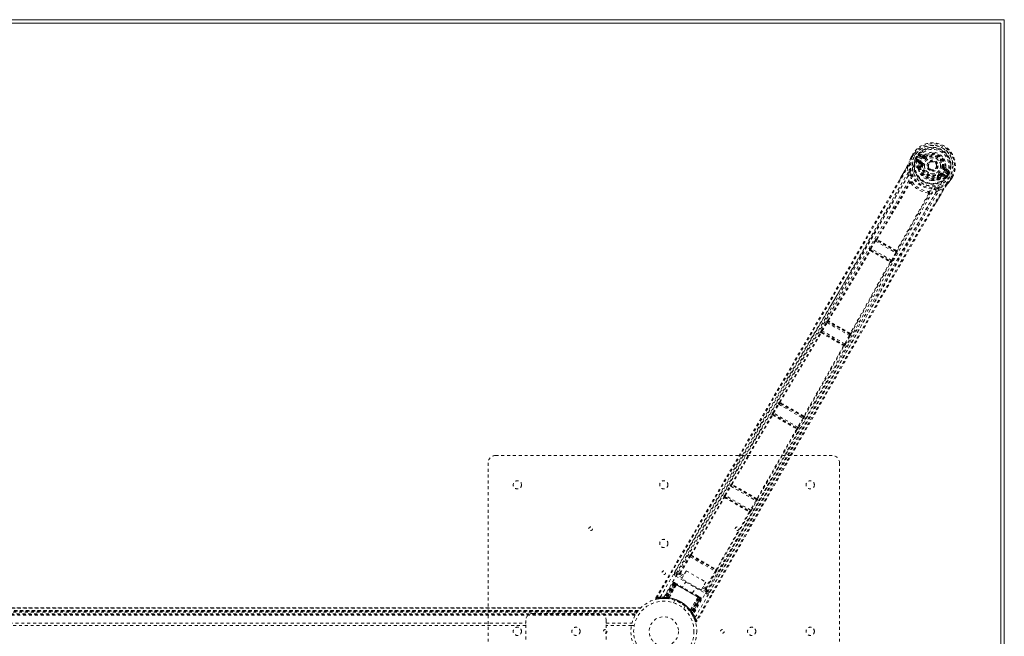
# Model space of a CAD drawing. Header units: inches. Extents: x 13.9 to 73.4, y 17.6 to 59.4.
# Tile 6 of 6: x 39.8 to 73.4, y 38.3 to 59.4. Entities that reach past the tile are written whole.
import ezdxf

# ---------------------------------------------------------------- set-up
doc = ezdxf.new("R2010")
doc.units = ezdxf.units.IN
doc.header["$MEASUREMENT"] = 0
doc.linetypes.add('SLD-Dashed', pattern=[0.075, 0.05, -0.025])
doc.linetypes.add('SLD-Solid', pattern=[0])

msp = doc.modelspace()

# ---------------------------------------------------------------- linework, layer by layer
at = {"color": 7, "linetype": 'SLD-Solid', "lineweight": 15}
for p, q in [((13.886, 59.364), (73.386, 59.364)), ((14.004, 59.246), (73.268, 59.246)), ((73.268, 59.246), (14.004, 59.246)), ((73.268, 59.246), (73.268, 17.732)), ((73.268, 17.732), (73.268, 59.246)), ((73.386, 59.364), (73.386, 17.614))]:
    msp.add_line(p, q, dxfattribs=at)
at = {"color": 7, "linetype": 'SLD-Dashed', "lineweight": 0}
for p, q in [((70.14, 54.496), (70.146, 54.513)), ((70.201, 54.665), (70.199, 54.661)), ((70.262, 54.774), (70.224, 54.706)), ((70.264, 54.773), (70.224, 54.704)), ((70.224, 54.706), (70.224, 54.706)), ((70.288, 54.759), (70.25, 54.692)), ((70.266, 54.772), (70.262, 54.774)), ((70.312, 54.745), (70.266, 54.772)), ((70.332, 54.733), (70.312, 54.745)), ((70.458, 54.661), (70.332, 54.733)), ((70.357, 54.635), (70.393, 54.698)), ((70.357, 54.634), (70.357, 54.635)), ((70.383, 54.621), (70.357, 54.634)), ((70.372, 54.578), (70.373, 54.573)), ((70.373, 54.573), (70.376, 54.56)), ((70.466, 54.483), (70.376, 54.56)), ((70.383, 54.62), (70.378, 54.6)), ((70.378, 54.6), (70.386, 54.614)), ((70.419, 54.683), (70.384, 54.621)), ((70.386, 54.614), (70.423, 54.68)), ((70.506, 54.494), (70.407, 54.58)), ((70.407, 54.58), (70.518, 54.516)), ((70.423, 54.68), (70.419, 54.683)), ((70.422, 54.606), (70.533, 54.542)), ((70.458, 54.661), (70.458, 54.661)), ((70.594, 54.647), (70.494, 54.706)), ((70.615, 54.739), (70.5, 54.778)), ((70.506, 54.494), (70.518, 54.516)), ((70.509, 54.731), (70.62, 54.691)), ((70.609, 54.673), (70.509, 54.731)), ((70.62, 54.691), (70.609, 54.673)), ((70.693, 54.699), (70.708, 54.679)), ((69.747, 53.795), (70.051, 54.321)), ((70.076, 54.305), (70.102, 54.158)), ((70.444, 54.269), (70.443, 54.291)), ((70.451, 54.314), (70.47, 54.348)), ((70.492, 54.339), (70.473, 54.305)), ((70.533, 54.431), (70.525, 54.335)), ((70.533, 54.431), (70.532, 54.453)), ((70.562, 54.427), (70.533, 54.431)), ((71.071, 54.302), (71.063, 54.29)), ((71.075, 54.31), (71.071, 54.302)), ((71.308, 54.333), (71.332, 54.33)), ((71.391, 54.322), (71.332, 54.33)), ((71.332, 54.33), (71.332, 54.322)), ((71.438, 54.16), (71.337, 54.219)), ((71.362, 54.262), (71.352, 54.244)), ((71.453, 54.186), (71.352, 54.244)), ((71.362, 54.262), (71.453, 54.186)), ((71.497, 54.202), (71.406, 54.282)), ((69.02, 51.878), (70.147, 53.79)), ((70.153, 53.807), (70.153, 53.807)), ((71.104, 53.909), (71.084, 53.899)), ((71.102, 54.003), (71.18, 54.057)), ((71.102, 53.942), (71.121, 53.975)), ((71.12, 53.928), (71.14, 53.961)), ((71.14, 53.961), (71.224, 54.019)), ((71.18, 54.057), (71.163, 54.081)), ((71.249, 54.065), (71.261, 54.087)), ((71.373, 54.022), (71.249, 54.065)), ((71.259, 54.025), (71.37, 53.986)), ((71.261, 54.087), (71.373, 54.022)), ((71.276, 54.113), (71.388, 54.048)), ((71.37, 53.986), (71.371, 53.986)), ((71.37, 53.986), (71.37, 53.986)), ((71.384, 53.99), (71.371, 53.986)), ((71.384, 53.99), (71.388, 53.991)), ((71.384, 53.99), (71.384, 53.99)), ((71.419, 54.022), (71.403, 54.001)), ((71.419, 54.022), (71.405, 54.008)), ((71.405, 54.008), (71.413, 54.021)), ((71.413, 54.021), (71.451, 54.087)), ((71.417, 54.107), (71.417, 54.107)), ((71.417, 54.107), (71.563, 54.022)), ((71.42, 54.023), (71.456, 54.084)), ((71.444, 54.006), (71.42, 54.022)), ((71.445, 54.007), (71.444, 54.006)), ((71.482, 54.07), (71.445, 54.007)), ((71.451, 54.087), (71.456, 54.084)), ((71.451, 54.087), (71.451, 54.087)), ((71.549, 53.887), (71.547, 53.883)), ((71.548, 53.942), (71.587, 54.009)), ((71.563, 54.022), (71.609, 53.996)), ((71.571, 53.927), (71.611, 53.995)), ((71.613, 53.994), (71.573, 53.927)), ((71.573, 53.927), (71.573, 53.927)), ((71.613, 53.994), (71.609, 53.996)), ((69.041, 51.868), (70.169, 53.781)), ((70.169, 53.782), (70.169, 53.781)), ((71.326, 53.585), (71.039, 53.088)), ((71.159, 53.547), (71.3, 53.599)), ((70.799, 53.417), (69.707, 51.484)), ((69.726, 51.47), (70.818, 53.403)), ((70.8, 53.417), (70.8, 53.417)), ((70.831, 53.416), (70.831, 53.416)), ((68.813, 51.569), (68.967, 51.82)), ((68.838, 51.554), (68.992, 51.805)), ((68.967, 51.82), (68.982, 51.844)), ((68.992, 51.805), (69.677, 51.41)), ((69.016, 51.879), (69.02, 51.878)), ((69.026, 51.837), (69.03, 51.836)), ((69.688, 51.455), (69.026, 51.837)), ((68.79, 51.491), (68.783, 51.5)), ((68.83, 51.502), (68.823, 51.511)), ((68.823, 51.511), (69.506, 51.116)), ((69.536, 51.151), (68.838, 51.554)), ((69.685, 51.458), (69.688, 51.455)), ((69.699, 51.483), (69.699, 51.483)), ((69.729, 51.467), (69.726, 51.47)), ((69.485, 51.098), (69.485, 51.098)), ((69.506, 51.116), (69.495, 51.118)), ((69.677, 51.41), (69.536, 51.151)), ((69.562, 51.136), (69.703, 51.396)), ((69.703, 51.396), (69.715, 51.421)), ((69.506, 51.078), (69.518, 51.076)), ((67.36, 49.101), (67.362, 49.1)), ((67.144, 48.761), (67.314, 49.041)), ((67.169, 48.745), (67.339, 49.025)), ((67.939, 48.301), (67.169, 48.745)), ((67.339, 49.025), (68.096, 48.588)), ((67.37, 49.059), (67.373, 49.059)), ((68.11, 48.632), (67.37, 49.059)), ((65.71, 46.316), (67.116, 48.687)), ((65.73, 46.306), (67.136, 48.677)), ((67.116, 48.687), (67.112, 48.693)), ((67.156, 48.698), (67.152, 48.703)), ((67.152, 48.703), (67.911, 48.265)), ((68.096, 48.588), (67.939, 48.301)), ((67.965, 48.287), (68.122, 48.574)), ((68.108, 48.634), (68.11, 48.632)), ((68.151, 48.644), (68.15, 48.646)), ((67.896, 48.239), (66.546, 45.835)), ((66.564, 45.822), (67.915, 48.226)), ((67.911, 48.265), (67.904, 48.266)), ((67.915, 48.226), (67.922, 48.225)), ((65.483, 45.952), (65.663, 46.255)), ((65.508, 45.937), (65.689, 46.24)), ((65.689, 46.24), (66.509, 45.767)), ((65.708, 46.316), (65.71, 46.316)), ((65.719, 46.275), (65.72, 46.275)), ((66.524, 45.81), (65.719, 46.275)), ((65.724, 46.273), (65.724, 46.273)), ((64.072, 43.518), (65.453, 45.88)), ((64.092, 43.508), (65.473, 45.87)), ((65.453, 45.88), (65.45, 45.884)), ((65.494, 45.891), (65.491, 45.895)), ((65.491, 45.895), (66.309, 45.423)), ((65.497, 45.889), (65.497, 45.889)), ((66.337, 45.459), (65.508, 45.937)), ((66.509, 45.767), (66.337, 45.459)), ((66.363, 45.444), (66.535, 45.752)), ((66.519, 45.814), (66.52, 45.813)), ((66.523, 45.811), (66.524, 45.81)), ((66.565, 45.821), (66.564, 45.822)), ((66.297, 45.395), (64.942, 43.018)), ((66.301, 45.425), (66.301, 45.425)), ((66.309, 45.423), (66.304, 45.423)), ((64.96, 43.006), (66.315, 45.382)), ((66.315, 45.382), (66.32, 45.382)), ((56.011, 44.489), (67.511, 44.489)), ((55.761, 32.739), (55.761, 44.239)), ((67.761, 44.239), (67.761, 32.739)), ((63.839, 43.138), (64.026, 43.458)), ((63.864, 43.123), (64.052, 43.443)), ((64.052, 43.443), (64.905, 42.95)), ((64.071, 43.519), (64.072, 43.518)), ((64.081, 43.478), (64.083, 43.477)), ((64.92, 42.993), (64.081, 43.478)), ((64.087, 43.476), (64.087, 43.475)), ((62.68, 41.113), (63.81, 43.066)), ((62.699, 41.103), (63.829, 43.056)), ((63.81, 43.066), (63.807, 43.07)), ((63.85, 43.077), (63.848, 43.081)), ((63.848, 43.081), (64.693, 42.592)), ((63.854, 43.075), (63.853, 43.075)), ((64.722, 42.628), (63.864, 43.123)), ((64.905, 42.95), (64.722, 42.628)), ((64.748, 42.613), (64.931, 42.936)), ((64.916, 42.997), (64.916, 42.997)), ((64.919, 42.995), (64.92, 42.993)), ((64.961, 43.004), (64.96, 43.006)), ((64.682, 42.564), (63.555, 40.608)), ((63.573, 40.597), (64.7, 42.552)), ((64.686, 42.594), (64.685, 42.595)), ((64.693, 42.592), (64.689, 42.593)), ((64.7, 42.552), (64.704, 42.552)), ((62.303, 40.482), (62.634, 41.052)), ((62.329, 40.467), (62.66, 41.037)), ((62.66, 41.037), (63.518, 40.542)), ((62.679, 41.113), (62.68, 41.113)), ((62.689, 41.072), (62.69, 41.072)), ((62.689, 41.072), (63.533, 40.585)), ((62.134, 40.496), (62.186, 40.466)), ((62.166, 40.373), (63.189, 39.782)), ((62.186, 40.466), (62.182, 40.456)), ((62.186, 40.465), (62.182, 40.456)), ((62.188, 40.469), (62.187, 40.468)), ((62.389, 40.314), (62.196, 40.425)), ((62.305, 40.429), (62.418, 40.363)), ((62.44, 40.402), (62.329, 40.467)), ((62.371, 40.282), (62.528, 40.554)), ((62.528, 40.554), (63.194, 40.169)), ((63.518, 40.542), (63.189, 39.97)), ((63.215, 39.955), (63.544, 40.527)), ((63.533, 40.586), (63.533, 40.585)), ((63.574, 40.596), (63.573, 40.597)), ((62.085, 40.145), (61.764, 39.631)), ((62.097, 40.138), (61.78, 39.631)), ((62.115, 40.132), (61.8, 39.628)), ((62.113, 40.129), (61.802, 39.631)), ((61.84, 39.643), (62.119, 40.125)), ((62.131, 40.119), (61.855, 39.642)), ((62.147, 40.109), (61.875, 39.64)), ((61.878, 39.627), (62.171, 40.096)), ((62.172, 40.095), (61.88, 39.627)), ((61.929, 39.63), (62.195, 40.081)), ((62.198, 40.08), (61.933, 39.63)), ((62.097, 40.138), (62.085, 40.145)), ((62.085, 40.145), (62.119, 40.125)), ((62.171, 40.096), (62.113, 40.129)), ((62.119, 40.125), (62.998, 39.618)), ((62.987, 39.624), (62.131, 40.119)), ((62.147, 40.109), (62.971, 39.634)), ((62.2, 40.112), (62.153, 40.139)), ((62.171, 40.096), (62.172, 40.095)), ((62.198, 40.08), (62.195, 40.081)), ((63.037, 39.897), (62.371, 40.282)), ((62.521, 40.195), (62.404, 39.994)), ((63.194, 40.169), (63.037, 39.897)), ((63.106, 40.018), (63.189, 39.97)), ((62.742, 39.799), (62.858, 40)), ((62.993, 39.654), (62.946, 39.681)), ((63.219, 39.834), (63.055, 39.929)), ((63.084, 39.979), (63.168, 39.93)), ((63.253, 39.837), (63.26, 39.846)), ((63.253, 39.837), (63.259, 39.845)), ((63.26, 39.846), (63.313, 39.816)), ((63.261, 39.848), (63.262, 39.849)), ((61.491, 39.636), (61.517, 39.621)), ((61.655, 39.611), (61.523, 39.591)), ((61.636, 39.61), (61.66, 39.614)), ((61.783, 39.616), (61.662, 39.612)), ((61.739, 39.617), (61.755, 39.617)), ((61.764, 39.631), (61.78, 39.631)), ((61.776, 39.617), (61.851, 39.613)), ((61.802, 39.631), (61.878, 39.627)), ((61.838, 39.614), (61.84, 39.643)), ((61.851, 39.613), (61.852, 39.613)), ((61.854, 39.613), (61.852, 39.613)), ((61.903, 39.606), (61.869, 39.609)), ((61.872, 39.611), (61.875, 39.64)), ((61.88, 39.627), (61.878, 39.627)), ((61.929, 39.63), (61.933, 39.63)), ((62.141, 39.548), (62.093, 39.464)), ((62.439, 39.264), (62.487, 39.348)), ((62.663, 39.209), (62.92, 39.663)), ((62.922, 39.662), (62.665, 39.205)), ((62.687, 39.161), (62.946, 39.648)), ((62.947, 39.647), (62.688, 39.16)), ((62.7, 39.164), (62.971, 39.634)), ((62.987, 39.624), (62.712, 39.147)), ((62.999, 39.618), (62.72, 39.135)), ((62.727, 39.093), (63.006, 39.617)), ((63.005, 39.614), (62.729, 39.095)), ((63.021, 39.605), (62.74, 39.077)), ((63.032, 39.598), (62.748, 39.063)), ((62.922, 39.662), (62.92, 39.663)), ((62.946, 39.648), (62.947, 39.647)), ((63.005, 39.614), (62.947, 39.647)), ((62.987, 39.624), (63.021, 39.605)), ((63.032, 39.598), (63.021, 39.605)), ((60.976, 39.294), (26.295, 39.294)), ((26.297, 39.294), (60.975, 39.294)), ((60.974, 39.294), (26.297, 39.294)), ((26.309, 39.282), (60.963, 39.282)), ((26.379, 39.204), (60.892, 39.204)), ((60.892, 39.204), (26.379, 39.204)), ((60.888, 39.2), (26.383, 39.2)), ((26.386, 39.196), (60.885, 39.196)), ((60.885, 39.196), (26.386, 39.196)), ((60.881, 39.19), (26.391, 39.19)), ((26.398, 39.181), (60.873, 39.181)), ((26.399, 39.18), (60.872, 39.18)), ((60.871, 39.178), (26.4, 39.178)), ((60.869, 39.176), (26.402, 39.176)), ((60.847, 39.145), (26.425, 39.145)), ((26.463, 39.088), (60.808, 39.088)), ((26.479, 39.062), (60.793, 39.062)), ((26.489, 39.045), (60.782, 39.045)), ((57.296, 39.104), (59.546, 39.104)), ((60.888, 39.2), (60.892, 39.204)), ((62.646, 39.188), (62.65, 39.183)), ((62.663, 39.209), (62.665, 39.205)), ((62.7, 39.164), (62.677, 39.147)), ((62.688, 39.16), (62.687, 39.161)), ((62.687, 39.132), (62.688, 39.131)), ((62.688, 39.16), (62.729, 39.095)), ((62.688, 39.13), (62.689, 39.129)), ((62.689, 39.129), (62.73, 39.066)), ((62.695, 39.121), (62.696, 39.118)), ((62.737, 39.055), (62.745, 39.041)), ((62.74, 39.077), (62.748, 39.063)), ((62.74, 39.048), (62.748, 39.034)), ((30.226, 38.771), (57.046, 38.771)), ((57.046, 38.687), (30.226, 38.687)), ((57.046, 38.771), (57.046, 38.854)), ((57.046, 38.208), (57.046, 38.771)), ((59.796, 38.854), (59.796, 38.771)), ((59.796, 38.208), (59.796, 38.771)), ((59.796, 38.771), (60.672, 38.771)), ((60.653, 38.687), (59.796, 38.687)), ((60.75, 38.689), (60.654, 38.689))]:
    msp.add_line(p, q, dxfattribs=at)
at = {"color": 7, "linetype": 'SLD-Dashed', "lineweight": 0, "flags": 128}
for points in [[(71.325, 54.181), (71.359, 54.253), (71.376, 54.332), (71.376, 54.413), (71.358, 54.494), (71.325, 54.57), (71.278, 54.64), (71.218, 54.7), (71.148, 54.749), (71.071, 54.785), (70.989, 54.806), (70.905, 54.813), (70.822, 54.803), (70.744, 54.778), (70.673, 54.738), (70.613, 54.683), (70.568, 54.618)], [(61.641, 39.658), (62.86, 41.775), (64.085, 43.887), (65.317, 45.994), (66.558, 48.092), (67.539, 49.736), (68.521, 51.376), (69.497, 53.016), (70.458, 54.661)], [(61.763, 39.652), (62.98, 41.764), (64.202, 43.871), (65.432, 45.972), (66.673, 48.065), (67.653, 49.704), (68.634, 51.339), (69.609, 52.976), (70.568, 54.618)], [(70.159, 54.172), (70.134, 54.328), (70.142, 54.503)], [(70.199, 54.661), (70.165, 54.575), (70.142, 54.503)], [(70.146, 54.513), (70.143, 54.508), (70.142, 54.503)], [(70.201, 54.665), (70.168, 54.582), (70.146, 54.513)], [(70.25, 54.691), (70.246, 54.688), (70.233, 54.682), (70.23, 54.68), (70.226, 54.676), (70.223, 54.672), (70.222, 54.671), (70.22, 54.67), (70.216, 54.671), (70.213, 54.672), (70.211, 54.672), (70.21, 54.671), (70.207, 54.668), (70.202, 54.661), (70.201, 54.66), (70.2, 54.659), (70.199, 54.66), (70.199, 54.661)], [(70.25, 54.692), (70.244, 54.694), (70.239, 54.697), (70.234, 54.7), (70.23, 54.702), (70.227, 54.704), (70.225, 54.706), (70.224, 54.706), (70.224, 54.706)], [(70.262, 54.774), (70.262, 54.774), (70.263, 54.773), (70.265, 54.772), (70.268, 54.77), (70.272, 54.768), (70.277, 54.765), (70.282, 54.762), (70.288, 54.759)], [(70.383, 54.62), (70.383, 54.621), (70.383, 54.621)], [(70.386, 54.614), (70.404, 54.613), (70.422, 54.606)], [(70.422, 54.606), (70.419, 54.601), (70.416, 54.596), (70.413, 54.592), (70.411, 54.588), (70.409, 54.585), (70.408, 54.582), (70.407, 54.581), (70.407, 54.58)], [(70.494, 54.706), (70.476, 54.721), (70.465, 54.742)], [(70.478, 54.45), (70.475, 54.472), (70.466, 54.483)], [(70.509, 54.731), (70.508, 54.731), (70.507, 54.729), (70.506, 54.727), (70.504, 54.724), (70.502, 54.72), (70.499, 54.715), (70.496, 54.71), (70.494, 54.706)], [(70.533, 54.542), (70.531, 54.537), (70.528, 54.532), (70.525, 54.527), (70.523, 54.523), (70.521, 54.52), (70.52, 54.518), (70.519, 54.516), (70.518, 54.516)], [(70.594, 54.647), (70.597, 54.652), (70.6, 54.657), (70.603, 54.661), (70.605, 54.665), (70.607, 54.669), (70.608, 54.671), (70.609, 54.673), (70.609, 54.673)], [(70.726, 54.656), (70.722, 54.66), (70.719, 54.664), (70.716, 54.669), (70.713, 54.672), (70.711, 54.675), (70.709, 54.677), (70.708, 54.679), (70.708, 54.679)], [(61.517, 39.621), (61.989, 40.428), (62.48, 41.267), (62.99, 42.137), (63.379, 42.8), (63.43, 42.889), (63.482, 42.977), (63.534, 43.066), (63.586, 43.155), (63.638, 43.244), (63.701, 43.351), (63.887, 43.668), (64.056, 43.957), (64.209, 44.219), (64.346, 44.453), (64.603, 44.891), (64.828, 45.275), (65.16, 45.842), (65.463, 46.36), (65.736, 46.827), (66.043, 47.352), (66.356, 47.887), (66.96, 48.922), (67.603, 50.024), (68.222, 51.089), (68.844, 52.163), (69.469, 53.246), (70.076, 54.305)], [(70.102, 54.158), (69.724, 53.5), (69.328, 52.812), (68.912, 52.094), (68.477, 51.344), (68.049, 50.608), (67.688, 49.988), (67.343, 49.396), (66.972, 48.761), (66.575, 48.082), (66.453, 47.874), (66.329, 47.662), (66.203, 47.446), (66.093, 47.258), (66.004, 47.106), (65.91, 46.946), (65.812, 46.778), (65.71, 46.603), (65.503, 46.25), (65.281, 45.87), (65.042, 45.463), (64.995, 45.383), (64.984, 45.363), (64.975, 45.348), (64.963, 45.328), (64.949, 45.303), (64.931, 45.273), (64.91, 45.237), (64.836, 45.11), (64.738, 44.943), (64.636, 44.77), (64.518, 44.568), (64.382, 44.337), (64.324, 44.238), (64.264, 44.134), (64.201, 44.026), (64.135, 43.914), (64.093, 43.843), (64.053, 43.774), (63.631, 43.053), (63.224, 42.359), (62.839, 41.701), (62.476, 41.081), (62.134, 40.496)], [(71.325, 54.181), (70.365, 52.499), (69.419, 50.806), (68.476, 49.109), (67.53, 47.41), (66.576, 45.713), (65.316, 43.496), (64.045, 41.283), (62.766, 39.072)], [(70.052, 54.32), (69.914, 54.079), (69.795, 53.871), (69.75, 53.792)], [(70.051, 54.321), (70.051, 54.321), (70.052, 54.32), (70.054, 54.319), (70.057, 54.317), (70.06, 54.315), (70.065, 54.312), (70.07, 54.309), (70.076, 54.305)], [(70.443, 54.291), (70.443, 54.292), (70.451, 54.314)], [(70.444, 54.269), (70.478, 54.173), (70.51, 54.12)], [(70.47, 54.348), (70.471, 54.395), (70.478, 54.45)], [(70.592, 54.424), (70.586, 54.424), (70.581, 54.425), (70.576, 54.426), (70.571, 54.426), (70.568, 54.427), (70.565, 54.427), (70.563, 54.427), (70.562, 54.427)], [(71.279, 54.336), (71.284, 54.336), (71.29, 54.335), (71.295, 54.334), (71.299, 54.334), (71.303, 54.333), (71.306, 54.333), (71.308, 54.333), (71.308, 54.333)], [(71.337, 54.219), (71.34, 54.223), (71.343, 54.228), (71.345, 54.233), (71.347, 54.237), (71.349, 54.24), (71.351, 54.242), (71.352, 54.244), (71.352, 54.244)], [(71.438, 54.16), (71.441, 54.165), (71.444, 54.17), (71.446, 54.174), (71.448, 54.178), (71.45, 54.182), (71.452, 54.184), (71.453, 54.186), (71.453, 54.186)], [(71.484, 54.154), (71.46, 54.153), (71.438, 54.16)], [(61.491, 39.636), (63.638, 43.303), (65.785, 46.971), (67.927, 50.641), (69.747, 53.795)], [(70.098, 54.031), (68.133, 50.633), (66.154, 47.243), (64.17, 43.855), (62.186, 40.466)], [(62.833, 38.97), (64.056, 41.084), (65.274, 43.201), (66.482, 45.321), (67.678, 47.446), (68.611, 49.117), (69.541, 50.787), (70.473, 52.452), (71.417, 54.107)], [(70.153, 53.807), (70.118, 53.918), (70.098, 54.031)], [(70.196, 53.788), (70.197, 53.799), (70.196, 53.809), (70.191, 53.817), (70.185, 53.821), (70.177, 53.823), (70.168, 53.821), (70.16, 53.815), (70.153, 53.807)], [(70.198, 54.048), (70.201, 54.035), (70.203, 54.027)], [(70.924, 53.882), (70.984, 53.88), (71.084, 53.899)], [(71.12, 53.928), (71.105, 53.91), (71.104, 53.909)], [(71.145, 54.104), (71.148, 54.1), (71.151, 54.096), (71.154, 54.091), (71.157, 54.088), (71.159, 54.085), (71.161, 54.083), (71.162, 54.081), (71.163, 54.081)], [(71.224, 54.019), (71.245, 54.027), (71.259, 54.025)], [(71.276, 54.113), (71.273, 54.108), (71.27, 54.103), (71.268, 54.099), (71.266, 54.095), (71.264, 54.092), (71.262, 54.089), (71.261, 54.087), (71.261, 54.087)], [(71.373, 54.022), (71.373, 54.023), (71.374, 54.025), (71.376, 54.027), (71.377, 54.03), (71.38, 54.034), (71.382, 54.039), (71.385, 54.043), (71.388, 54.048)], [(71.388, 54.048), (71.402, 54.037), (71.413, 54.021)], [(71.42, 54.022), (71.419, 54.022), (71.419, 54.022)], [(71.438, 53.754), (71.489, 53.81), (71.546, 53.883)], [(71.549, 53.887), (71.494, 53.817), (71.445, 53.763)], [(71.546, 53.883), (71.545, 53.882), (71.545, 53.883), (71.544, 53.884), (71.545, 53.885), (71.548, 53.893), (71.55, 53.897), (71.549, 53.898), (71.549, 53.9), (71.546, 53.902), (71.545, 53.904), (71.544, 53.905), (71.544, 53.907), (71.546, 53.914), (71.548, 53.919), (71.548, 53.923), (71.547, 53.933), (71.547, 53.937), (71.548, 53.942)], [(71.548, 53.942), (71.553, 53.939), (71.558, 53.935), (71.563, 53.933), (71.567, 53.93), (71.57, 53.929), (71.573, 53.927), (71.574, 53.927), (71.573, 53.927)], [(71.587, 54.009), (71.592, 54.005), (71.598, 54.002), (71.603, 54), (71.607, 53.997), (71.61, 53.995), (71.612, 53.994), (71.613, 53.994), (71.613, 53.994)], [(71.3, 53.599), (70.629, 52.444), (69.952, 51.272), (69.265, 50.077), (68.606, 48.926), (67.928, 47.74), (67.252, 46.553), (66.608, 45.423), (66.037, 44.421), (65.638, 43.721), (64.983, 42.569), (64.418, 41.576), (63.879, 40.629), (63.36, 39.718), (62.863, 38.844)], [(63.26, 39.846), (65.203, 43.258), (67.145, 46.67), (69.091, 50.08), (71.052, 53.48)], [(63.313, 39.816), (63.615, 40.347), (63.935, 40.909), (64.272, 41.502), (64.627, 42.126), (64.994, 42.77), (65.044, 42.857), (65.093, 42.944), (65.143, 43.032), (65.193, 43.12), (65.244, 43.209), (65.307, 43.32), (65.498, 43.655), (65.667, 43.953), (65.816, 44.214), (65.944, 44.439), (66.014, 44.562), (66.076, 44.671), (66.129, 44.765), (66.174, 44.844), (66.211, 44.908), (66.238, 44.957), (66.303, 45.07), (66.389, 45.222), (66.648, 45.676), (66.886, 46.094), (67, 46.294), (67.108, 46.485), (67.212, 46.667), (67.341, 46.893), (67.47, 47.12), (67.597, 47.343), (67.72, 47.559), (68.275, 48.531), (68.865, 49.564), (69.432, 50.553), (70.007, 51.555), (70.589, 52.563), (71.159, 53.547)], [(70.831, 53.416), (70.834, 53.426), (70.835, 53.436), (70.832, 53.444), (70.827, 53.451), (70.819, 53.454), (70.81, 53.454), (70.801, 53.451), (70.792, 53.444)], [(70.831, 53.416), (70.943, 53.441), (71.052, 53.48)], [(71.016, 53.575), (71.004, 53.572), (70.996, 53.57)], [(71.036, 53.089), (71.158, 53.299), (71.325, 53.585)], [(71.438, 53.754), (71.291, 53.66), (71.143, 53.604)], [(71.326, 53.585), (71.326, 53.584), (71.325, 53.585), (71.323, 53.586), (71.32, 53.588), (71.316, 53.59), (71.311, 53.592), (71.306, 53.595), (71.3, 53.599)], [(71.418, 53.727), (71.387, 53.683), (71.326, 53.585)], [(71.445, 53.763), (71.432, 53.747), (71.418, 53.727)], [(71.438, 53.754), (71.442, 53.758), (71.445, 53.763)], [(71.039, 53.088), (69.201, 49.905), (67.094, 46.216), (64.991, 42.522), (62.889, 38.829)], [(68.967, 51.82), (68.97, 51.819), (68.975, 51.815), (68.984, 51.81), (68.992, 51.805)], [(69.041, 51.868), (69.034, 51.868), (69.028, 51.866), (69.023, 51.862), (69.02, 51.857), (69.019, 51.852), (69.021, 51.846), (69.025, 51.841), (69.03, 51.836)], [(69.041, 51.868), (69.042, 51.864), (69.043, 51.862), (69.043, 51.861), (69.044, 51.861)], [(67.362, 49.1), (68.077, 50.296), (68.79, 51.491)], [(67.383, 49.091), (68.098, 50.287), (68.811, 51.482)], [(68.83, 51.502), (68.825, 51.504), (68.819, 51.505), (68.814, 51.504), (68.81, 51.501), (68.808, 51.497), (68.807, 51.492), (68.808, 51.487), (68.811, 51.482)], [(68.818, 51.483), (68.817, 51.483), (68.816, 51.483), (68.815, 51.483), (68.811, 51.482)], [(68.813, 51.569), (68.814, 51.569), (68.816, 51.567), (68.818, 51.566), (68.821, 51.564), (68.825, 51.562), (68.829, 51.559), (68.833, 51.557), (68.838, 51.554)], [(69.685, 51.458), (69.691, 51.456), (69.698, 51.455), (69.704, 51.457), (69.708, 51.46), (69.711, 51.465), (69.712, 51.471), (69.71, 51.478), (69.707, 51.484)], [(69.699, 51.483), (69.7, 51.482), (69.701, 51.482), (69.703, 51.482), (69.707, 51.484)], [(69.487, 51.092), (69.493, 51.092), (69.499, 51.093), (69.503, 51.096), (69.505, 51.1), (69.505, 51.105), (69.504, 51.11), (69.5, 51.114), (69.495, 51.118)], [(69.536, 51.151), (69.541, 51.148), (69.545, 51.146), (69.55, 51.143), (69.553, 51.141), (69.557, 51.139), (69.559, 51.138), (69.561, 51.137), (69.562, 51.136)], [(69.677, 51.41), (69.686, 51.405), (69.694, 51.4), (69.7, 51.397), (69.703, 51.396)], [(69.487, 51.092), (68.809, 49.876), (68.131, 48.659)], [(68.15, 48.646), (68.828, 49.863), (69.506, 51.078)], [(67.383, 49.091), (67.376, 49.091), (67.37, 49.089), (67.365, 49.085), (67.362, 49.08), (67.361, 49.075), (67.363, 49.069), (67.367, 49.063), (67.373, 49.059)], [(67.144, 48.761), (67.145, 48.76), (67.146, 48.759), (67.149, 48.758), (67.152, 48.756), (67.156, 48.754), (67.16, 48.751), (67.165, 48.748), (67.169, 48.745)], [(67.314, 49.041), (67.316, 49.039), (67.322, 49.036), (67.33, 49.031), (67.339, 49.025)], [(67.324, 49.057), (67.322, 49.053), (67.316, 49.04)], [(67.156, 48.698), (67.15, 48.7), (67.144, 48.701), (67.139, 48.7), (67.135, 48.697), (67.132, 48.693), (67.132, 48.688), (67.133, 48.683), (67.136, 48.677)], [(67.143, 48.679), (67.142, 48.679), (67.141, 48.679), (67.139, 48.679), (67.136, 48.677)], [(68.096, 48.588), (68.105, 48.583), (68.113, 48.579), (68.119, 48.576), (68.122, 48.574)], [(68.108, 48.634), (68.115, 48.632), (68.122, 48.631), (68.128, 48.632), (68.132, 48.636), (68.135, 48.641), (68.136, 48.646), (68.134, 48.653), (68.131, 48.659)], [(68.12, 48.575), (68.128, 48.587), (68.131, 48.591)], [(68.123, 48.657), (68.124, 48.657), (68.125, 48.657), (68.127, 48.657), (68.131, 48.659)], [(67.896, 48.239), (67.902, 48.239), (67.908, 48.24), (67.912, 48.243), (67.914, 48.247), (67.914, 48.252), (67.912, 48.257), (67.909, 48.262), (67.904, 48.266)], [(67.939, 48.301), (67.943, 48.299), (67.948, 48.296), (67.952, 48.294), (67.956, 48.292), (67.959, 48.29), (67.962, 48.288), (67.964, 48.288), (67.965, 48.287)], [(65.663, 46.255), (65.666, 46.254), (65.672, 46.25), (65.68, 46.245), (65.689, 46.24)], [(65.674, 46.271), (65.671, 46.267), (65.665, 46.254)], [(65.73, 46.306), (65.723, 46.306), (65.717, 46.304), (65.712, 46.3), (65.709, 46.295), (65.709, 46.29), (65.711, 46.284), (65.715, 46.279), (65.72, 46.275)], [(65.73, 46.306), (65.73, 46.302), (65.731, 46.3), (65.731, 46.299), (65.732, 46.299)], [(65.494, 45.891), (65.488, 45.893), (65.482, 45.894), (65.476, 45.893), (65.472, 45.89), (65.47, 45.886), (65.469, 45.881), (65.47, 45.876), (65.473, 45.87)], [(65.48, 45.871), (65.479, 45.872), (65.478, 45.872), (65.476, 45.872), (65.473, 45.87)], [(65.483, 45.952), (65.484, 45.952), (65.485, 45.951), (65.488, 45.949), (65.491, 45.947), (65.495, 45.945), (65.499, 45.943), (65.504, 45.94), (65.508, 45.937)], [(66.509, 45.767), (66.518, 45.762), (66.526, 45.757), (66.532, 45.753), (66.535, 45.752)], [(66.523, 45.811), (66.53, 45.808), (66.536, 45.808), (66.542, 45.809), (66.547, 45.812), (66.55, 45.817), (66.55, 45.823), (66.549, 45.829), (66.546, 45.835)], [(66.533, 45.753), (66.541, 45.764), (66.544, 45.769)], [(66.538, 45.833), (66.539, 45.833), (66.54, 45.833), (66.542, 45.833), (66.546, 45.835)], [(66.297, 45.395), (66.297, 45.398), (66.296, 45.4), (66.295, 45.401), (66.294, 45.401)], [(66.297, 45.395), (66.303, 45.395), (66.308, 45.397), (66.312, 45.4), (66.315, 45.404), (66.315, 45.409), (66.313, 45.414), (66.309, 45.419), (66.304, 45.423)], [(66.337, 45.459), (66.342, 45.456), (66.346, 45.453), (66.351, 45.451), (66.354, 45.449), (66.358, 45.447), (66.36, 45.446), (66.362, 45.445), (66.363, 45.444)], [(63.543, 40.341), (63.762, 40.726), (64.044, 41.222), (64.307, 41.684), (64.551, 42.112), (64.771, 42.5), (64.973, 42.854), (65.156, 43.176), (65.32, 43.465), (65.545, 43.86), (65.692, 44.118)], [(64.026, 43.458), (64.029, 43.456), (64.035, 43.453), (64.043, 43.448), (64.052, 43.443)], [(64.035, 43.471), (64.033, 43.467), (64.028, 43.457)], [(64.092, 43.509), (64.085, 43.508), (64.079, 43.506), (64.075, 43.503), (64.072, 43.498), (64.072, 43.492), (64.074, 43.487), (64.078, 43.482), (64.083, 43.477)], [(64.092, 43.509), (64.092, 43.504), (64.093, 43.503), (64.094, 43.502), (64.094, 43.501)], [(63.85, 43.077), (63.844, 43.08), (63.838, 43.08), (63.833, 43.079), (63.828, 43.077), (63.826, 43.072), (63.825, 43.067), (63.826, 43.062), (63.829, 43.056)], [(63.836, 43.057), (63.835, 43.058), (63.834, 43.058), (63.832, 43.058), (63.829, 43.056)], [(63.839, 43.138), (63.84, 43.138), (63.841, 43.137), (63.844, 43.135), (63.847, 43.133), (63.851, 43.131), (63.855, 43.128), (63.86, 43.126), (63.864, 43.123)], [(64.905, 42.95), (64.914, 42.945), (64.922, 42.94), (64.928, 42.937), (64.931, 42.936)], [(64.919, 42.995), (64.926, 42.992), (64.932, 42.991), (64.938, 42.992), (64.943, 42.996), (64.945, 43), (64.946, 43.006), (64.945, 43.012), (64.942, 43.018)], [(64.929, 42.937), (64.936, 42.946), (64.938, 42.949)], [(64.934, 43.016), (64.935, 43.016), (64.936, 43.016), (64.938, 43.016), (64.942, 43.018)], [(64.682, 42.564), (64.681, 42.568), (64.681, 42.569), (64.68, 42.57), (64.679, 42.57)], [(64.682, 42.564), (64.688, 42.564), (64.693, 42.566), (64.697, 42.569), (64.7, 42.574), (64.7, 42.579), (64.698, 42.584), (64.694, 42.589), (64.689, 42.593)], [(64.722, 42.628), (64.727, 42.625), (64.731, 42.623), (64.735, 42.62), (64.739, 42.618), (64.743, 42.616), (64.745, 42.615), (64.747, 42.614), (64.748, 42.613)], [(62.634, 41.052), (62.635, 41.052), (62.637, 41.051), (62.64, 41.049), (62.643, 41.047), (62.647, 41.045), (62.651, 41.043), (62.655, 41.04), (62.66, 41.037)], [(62.699, 41.103), (62.692, 41.102), (62.687, 41.1), (62.682, 41.097), (62.68, 41.092), (62.679, 41.087), (62.681, 41.081), (62.685, 41.076), (62.69, 41.072)], [(62.694, 41.07), (62.796, 41.011), (62.899, 40.952), (63.002, 40.892), (63.106, 40.832), (63.201, 40.777), (63.296, 40.722), (63.388, 40.67), (63.459, 40.629), (63.529, 40.588)], [(62.699, 41.103), (62.699, 41.099), (62.7, 41.097), (62.701, 41.096), (62.701, 41.095)], [(62.701, 41.095), (62.911, 40.975), (63.124, 40.851), (63.338, 40.728), (63.547, 40.607)], [(62.196, 40.425), (62.196, 40.424), (62.194, 40.421), (62.191, 40.416), (62.187, 40.409), (62.183, 40.401), (62.178, 40.393), (62.172, 40.383), (62.166, 40.373)], [(62.186, 40.466), (62.22, 40.479), (62.294, 40.469)], [(62.196, 40.425), (62.231, 40.438), (62.305, 40.429)], [(62.303, 40.482), (62.306, 40.48), (62.312, 40.477), (62.319, 40.472), (62.329, 40.467)], [(63.518, 40.542), (63.527, 40.537), (63.535, 40.532), (63.541, 40.529), (63.544, 40.527)], [(63.533, 40.586), (63.539, 40.583), (63.545, 40.582), (63.551, 40.584), (63.556, 40.587), (63.558, 40.591), (63.559, 40.597), (63.558, 40.603), (63.555, 40.608)], [(62.131, 40.119), (62.118, 40.126), (62.107, 40.132), (62.1, 40.136), (62.097, 40.138)], [(62.113, 40.129), (62.113, 40.129), (62.115, 40.128), (62.118, 40.126), (62.122, 40.124), (62.127, 40.121), (62.133, 40.117), (62.14, 40.113), (62.147, 40.109)], [(62.146, 40.144), (62.142, 40.145), (62.14, 40.147), (62.138, 40.148), (62.137, 40.148)], [(62.195, 40.081), (62.187, 40.086), (62.179, 40.091), (62.174, 40.093), (62.172, 40.095)], [(62.195, 40.081), (62.199, 40.086), (62.202, 40.091), (62.205, 40.094), (62.208, 40.098), (62.211, 40.1), (62.214, 40.101), (62.216, 40.102), (62.218, 40.102)], [(62.92, 39.663), (62.741, 39.767), (62.559, 39.872), (62.377, 39.976), (62.198, 40.08)], [(62.218, 40.102), (62.216, 40.103), (62.214, 40.104), (62.213, 40.105), (62.212, 40.105)], [(62.928, 39.692), (62.752, 39.794), (62.573, 39.897), (62.395, 40), (62.219, 40.101)], [(62.928, 39.692), (62.93, 39.688), (62.93, 39.681), (62.927, 39.671), (62.922, 39.662)], [(62.934, 39.688), (62.934, 39.688), (62.932, 39.689), (62.931, 39.69), (62.928, 39.692)], [(63.168, 39.93), (63.214, 39.871), (63.219, 39.834)], [(63.215, 39.955), (63.212, 39.957), (63.206, 39.96), (63.198, 39.965), (63.189, 39.97)], [(63.189, 39.782), (63.201, 39.802), (63.21, 39.819), (63.217, 39.83), (63.219, 39.834)], [(63.26, 39.846), (63.255, 39.882), (63.209, 39.941)], [(61.82, 39.615), (61.829, 39.615), (61.838, 39.617)], [(61.917, 39.606), (61.919, 39.606), (61.92, 39.607), (61.922, 39.609), (61.923, 39.612), (61.925, 39.616), (61.926, 39.62), (61.928, 39.625), (61.929, 39.63)], [(62.946, 39.648), (62.943, 39.65), (62.938, 39.653), (62.931, 39.657), (62.922, 39.662)], [(62.971, 39.634), (62.978, 39.63), (62.984, 39.626), (62.991, 39.622), (62.996, 39.619), (63, 39.617), (63.003, 39.615), (63.005, 39.614), (63.005, 39.614)], [(62.999, 39.618), (63.012, 39.61), (63.023, 39.604), (63.027, 39.601), (63.03, 39.6), (63.032, 39.598)], [(63.009, 39.645), (63.009, 39.645), (63.007, 39.646), (63.004, 39.648), (63.001, 39.65)], [(60.87, 39.177), (60.878, 39.187), (60.881, 39.19)], [(60.888, 39.199), (60.891, 39.203), (60.892, 39.204), (60.892, 39.204)], [(62.65, 39.183), (62.649, 39.184), (62.649, 39.186), (62.65, 39.189), (62.652, 39.192), (62.654, 39.195), (62.657, 39.198), (62.661, 39.202), (62.665, 39.205)], [(62.748, 39.034), (62.747, 39.036), (62.747, 39.036)], [(62.837, 38.836), (62.841, 38.829), (62.847, 38.823), (62.854, 38.818), (62.861, 38.816), (62.869, 38.815), (62.876, 38.817), (62.882, 38.821), (62.887, 38.827)], [(62.889, 38.829), (62.888, 38.83), (62.887, 38.83), (62.881, 38.833), (62.873, 38.838), (62.868, 38.841), (62.863, 38.844)]]:
    msp.add_lwpolyline(points, dxfattribs=at)
at = {"color": 7, "linetype": 'SLD-Dashed', "lineweight": 0}
for centre, radius in [((70.935, 54.38), 0.7), ((70.935, 54.38), 0.69), ((70.935, 54.38), 0.623), ((70.935, 54.38), 0.32), ((70.935, 54.38), 0.275), ((70.935, 54.38), 0.188), ((70.935, 54.38), 0.157), ((70.935, 54.38), 0.142), ((70.935, 54.38), 0.14), ((70.935, 54.38), 0.138), ((56.761, 43.489), 0.141), ((61.761, 43.489), 0.141), ((66.761, 43.489), 0.141), ((59.261, 41.989), 0.0625), ((64.261, 41.989), 0.0625), ((61.761, 41.489), 0.141), ((61.761, 40.489), 0.0625), ((61.761, 38.489), 1.125), ((61.761, 38.489), 1.03), ((61.761, 38.489), 0.5), ((56.761, 38.489), 0.141), ((58.761, 38.489), 0.141), ((59.761, 38.489), 0.0625), ((63.761, 38.489), 0.0625), ((64.761, 38.489), 0.141), ((66.761, 38.489), 0.141)]:
    msp.add_circle(centre, radius, dxfattribs=at)
for centre, radius, start, end in [((70.935, 54.38), 0.78, 330.3208, 149.6784), ((70.935, 54.38), 0.78, 330, 149.6863), ((70.935, 54.38), 0.75, 330.3209, 149.6791), ((70.935, 54.38), 0.629, 330.4094, 149.5862), ((70.935, 54.38), 0.599, 330.4095, 149.5861), ((70.937, 54.384), 0.554, 330.0502, 149.957), ((70.935, 54.38), 0.459, 352.774, 127.226), ((68.914, 55.004), 1.326, 329.0083, 337.5013), ((67.538, 55.672), 2.854, 331.7277, 335.6811), ((66.511, 55.597), 3.793, 340.0828, 343.2261), ((70.935, 54.38), 0.788, 159.1184, 320.8816), ((70.935, 54.38), 0.753, 155.5814, 324.4205), ((70.594, 54.478), 0.435, 148.3325, 155.6161), ((70.935, 54.29), 0.824, 149.6525, 152.9142), ((70.935, 54.38), 0.632, 156.2981, 323.7019), ((70.935, 54.38), 0.602, 156.4998, 319.3934), ((70.862, 54.527), 0.491, 174.6708, 211.7226), ((70.446, 54.569), 0.0747, 155.4439, 173.3671), ((70.391, 54.554), 0.0305, 59.0082, 127.7955), ((70.811, 54.559), 0.435, 179.8477, 214.1937), ((70.935, 54.38), 0.593, 142.3909, 149.5868), ((70.372, 54.282), 0.389, 59.6814, 77.1652), ((70.628, 54.617), 0.206, 128.3348, 142.3473), ((70.492, 54.468), 0.0299, 61.0984, 149.1166), ((70.502, 54.43), 0.031, 1.7523, 140.0614), ((70.523, 54.758), 0.0299, 137.8959, 241.9526), ((70.478, 54.447), 0.0543, 6.2376, 59.368), ((70.474, 54.439), 0.089, 352.774, 60), ((70.474, 54.439), 0.119, 352.7729, 60.0002), ((70.654, 54.75), 0.119, 240.0006, 307.2259), ((70.635, 54.717), 0.0301, 132.3809, 238.5443), ((70.654, 54.75), 0.089, 240, 307.226), ((70.63, 54.782), 0.0456, 251.4127, 307.4118), ((70.65, 54.755), 0.0714, 244.7334, 307.1534), ((66.531, 51.573), 5.205, 36.8991, 37.5522), ((70.935, 54.38), 0.275, 0.0001, 179.9999), ((70.935, 54.38), 0.4, 352.774, 127.226), ((70.935, 54.38), 0.376, 352.774, 127.226), ((70.935, 54.38), 0.346, 352.774, 127.2259), ((77.057, 53.859), 6.961, 177.5458, 178.5879), ((70.365, 53.22), 0.973, 102.183, 105.6348), ((72.278, 54.765), 2.201, 195.6361, 199.0169), ((70.475, 54.238), 0.0441, 97.057, 135.384), ((70.433, 54.242), 0.0747, 58.1706, 76.2297), ((70.5, 54.29), 0.0316, 150.7174, 195.4006), ((70.495, 54.33), 0.0305, 10.9379, 144.0448), ((70.453, 54.275), 0.0744, 58.166, 76.2871), ((70.951, 54.408), 0.498, 194.7109, 285.2894), ((70.505, 54.294), 0.0463, 63.6913, 105.7287), ((70.94, 54.389), 0.451, 186.3981, 293.6019), ((70.933, 54.376), 0.41, 185.7175, 294.304), ((70.935, 54.38), 0.376, 172.774, 307.226), ((70.935, 54.38), 0.346, 172.7744, 307.2257), ((70.935, 54.38), 0.275, 180.0002, 359.9998), ((70.935, 54.38), 0.156, 215.0098, 260.1679), ((71.217, 54.01), 0.119, 59.9999, 127.2257), ((71.397, 54.322), 0.119, 172.7724, 240.0007), ((71.397, 54.322), 0.089, 172.774, 240), ((71.151, 53.867), 0.358, 42.1189, 61.0913), ((71.403, 54.321), 0.0717, 178.9587, 235.1583), ((71.377, 54.289), 0.0301, 241.4503, 347.6252), ((71.436, 54.316), 0.0457, 172.673, 228.5023), ((70.935, 54.38), 0.593, 330.4056, 337.6091), ((71.469, 54.212), 0.0299, 238.0471, 342.1085), ((71.293, 54.232), 0.206, 337.6646, 351.654), ((70.149, 53.999), 0.0608, 28.053, 147.8229), ((70.125, 53.806), 0.0278, 324.3147, 1.8652), ((70.129, 53.718), 0.0746, 57.7914, 75.7697), ((70.203, 53.774), 0.0608, 41.8532, 146.6879), ((70.188, 53.765), 0.0249, 69.8055, 138.19), ((70.26, 53.727), 0.0884, 97.1312, 135.7147), ((70.944, 54.395), 0.963, 219.0616, 260.9479), ((71.085, 54.105), 0.885, 185.0109, 199.1441), ((70.909, 54.335), 0.841, 218.2526, 261.7504), ((70.919, 54.351), 0.47, 209.4271, 270.6386), ((71.075, 53.958), 0.0316, 284.58, 329.2984), ((71.042, 53.91), 0.0441, 344.6225, 22.9392), ((71.102, 54.382), 0.483, 267.9629, 305.8052), ((71.112, 53.974), 0.0305, 335.9501, 109.0192), ((71.076, 53.964), 0.0466, 14.3431, 56.1477), ((71.067, 53.876), 0.0746, 43.7638, 61.8427), ((71.152, 54.361), 0.434, 265.8003, 300.1523), ((71.086, 53.91), 0.0744, 43.7191, 61.8345), ((71.217, 54.01), 0.089, 60, 127.226), ((71.221, 54.007), 0.0647, 64.7181, 128.8882), ((71.195, 54.03), 0.031, 339.9991, 118.1917), ((71.233, 54.04), 0.03, 330.8917, 58.8946), ((71.358, 53.996), 0.0305, 352.2007, 60.9974), ((71.32, 54.075), 0.107, 309.3798, 321.8054), ((73.871, 52.443), 2.736, 147.1318, 148.1897), ((70.872, 54.325), 0.806, 327.0508, 330.3827), ((70.622, 54.372), 0.885, 280.8577, 294.9887), ((70.776, 53.443), 0.0608, 333.3092, 78.1483), ((70.707, 53.468), 0.0883, 344.2797, 22.8765), ((70.998, 53.509), 0.0608, 332.1751, 91.9456), ((70.598, 55.732), 2.197, 280.9805, 284.3661), ((67.402, 59.456), 7.002, 301.4159, 302.4519), ((70.218, 53.306), 0.971, 14.3604, 17.8196), ((74.204, 51.155), 3.796, 136.7754, 139.9164), ((73.956, 51.953), 3.097, 145.0393, 148.214), ((70.775, 53.425), 0.026, 343.4138, 48.5417), ((70.765, 53.351), 0.0746, 44.2377, 62.2002), ((70.845, 53.39), 0.0299, 119.4783, 154.3655), ((69.056, 51.806), 0.0829, 119.0807, 153.0407), ((69.046, 51.782), 0.0589, 110.1702, 157.0046), ((69.041, 51.863), 0.0301, 148.5742, 239.1214), ((69.046, 51.862), 0.0301, 148.557, 239.0944), ((69, 51.804), 0.0767, 56.8702, 74.4074), ((69.018, 51.805), 0.0334, 59.4699, 68.2048), ((69.077, 51.834), 0.0426, 141.3749, 179.908), ((52.463, 22.386), 33.791, 59.368, 60.632), ((52.388, 22.254), 33.97, 59.3633, 60.6382), ((68.93, 51.477), 0.149, 141.8507, 171.0514), ((68.808, 51.484), 0.0301, 60.7722, 148.1976), ((68.816, 51.476), 0.0301, 60.8052, 148.1044), ((68.769, 51.416), 0.0785, 56.9156, 73.9984), ((68.848, 51.47), 0.0331, 116.3836, 157.0393), ((86.889, 82.011), 35.476, 239.3768, 240.6207), ((68.881, 51.514), 0.0583, 137.544, 183.759), ((68.847, 51.523), 0.0273, 231.832, 240.2476), ((85.863, 80.235), 33.402, 239.3486, 240.6516), ((69.63, 51.445), 0.0589, 322.9914, 9.8341), ((69.659, 51.498), 0.0426, 300.0844, 338.631), ((69.666, 51.435), 0.0297, 51.2484, 61.0855), ((69.699, 51.485), 0.0301, 240.9099, 331.4422), ((69.702, 51.481), 0.0301, 240.8647, 331.4366), ((69.672, 51.415), 0.0769, 45.612, 63.1135), ((69.646, 51.466), 0.0828, 326.9524, 0.9286), ((69.458, 51.118), 0.0331, 322.9756, 3.6096), ((69.481, 51.093), 0.00598, 346.8906, 53.9354), ((69.504, 51.142), 0.0254, 239.4319, 248.4604), ((69.48, 51.092), 0.0301, 331.8921, 59.1991), ((69.481, 51.168), 0.0583, 296.238, 342.4548), ((69.491, 51.09), 0.0301, 331.7914, 59.2439), ((69.424, 51.192), 0.149, 308.9535, 338.1448), ((69.452, 51.022), 0.0784, 45.9963, 63.0919), ((67.486, 48.957), 0.192, 131.1577, 153.9091), ((67.386, 49.085), 0.0301, 148.8875, 239.4496), ((67.388, 49.085), 0.0301, 148.8869, 239.4289), ((67.336, 49.02), 0.0847, 56.8337, 72.2627), ((67.415, 49.059), 0.038, 140.8071, 183.5774), ((67.389, 49.089), 0.00679, 164.3744, 234.5592), ((50.806, 19.515), 33.899, 59.28, 60.7199), ((67.304, 48.644), 0.198, 143.7128, 165.5616), ((67.227, 48.697), 0.0749, 140.0535, 175.3162), ((67.407, 48.995), 0.0743, 119.6645, 155.724), ((67.364, 49.035), 0.0254, 58.8519, 69.4326), ((50.89, 19.66), 33.705, 59.2858, 60.7142), ((67.137, 48.677), 0.0301, 60.5066, 148.4911), ((67.141, 48.671), 0.0301, 60.5245, 148.4566), ((67.088, 48.603), 0.0881, 57.0341, 71.7912), ((67.172, 48.667), 0.0313, 113.2084, 157.6901), ((85.075, 78.87), 35.116, 239.2924, 240.7076), ((67.171, 48.717), 0.0243, 231.1923, 240.3407), ((84.221, 77.392), 33.385, 239.266, 240.734), ((68.036, 48.632), 0.0743, 324.2724, 0.3405), ((68.088, 48.671), 0.038, 296.4305, 339.1815), ((68.091, 48.613), 0.0279, 51.0445, 60.6752), ((68.123, 48.66), 0.0301, 240.5767, 331.1081), ((68.125, 48.658), 0.0301, 240.5559, 331.1077), ((67.963, 48.681), 0.192, 326.0944, 348.8405), ((68.093, 48.583), 0.0847, 47.7379, 63.1683), ((67.869, 48.264), 0.0313, 322.3253, 6.7719), ((67.89, 48.24), 0.00596, 345.8134, 54.3002), ((67.856, 48.16), 0.0881, 48.2116, 62.9666), ((67.912, 48.289), 0.0243, 239.6561, 248.8133), ((67.888, 48.24), 0.0301, 331.5515, 59.4715), ((67.868, 48.327), 0.0749, 304.6868, 339.9441), ((67.896, 48.24), 0.0301, 331.5038, 59.5024), ((67.783, 48.367), 0.198, 314.4437, 336.2824), ((65.855, 46.161), 0.214, 133.5423, 153.8254), ((65.764, 46.206), 0.0821, 123.409, 155.7178), ((65.734, 46.301), 0.0301, 149.3628, 239.5289), ((65.736, 46.3), 0.0301, 149.3688, 239.5164), ((65.674, 46.218), 0.104, 57.5718, 69.8012), ((65.712, 46.252), 0.0245, 59.2762, 69.509), ((65.759, 46.276), 0.0351, 140.3268, 185.982), ((49.307, 16.919), 33.633, 59.218, 60.7819), ((49.141, 16.632), 33.991, 59.2156, 60.7844), ((65.659, 45.827), 0.216, 144.5558, 164.5496), ((65.476, 45.869), 0.0301, 60.4511, 148.9556), ((65.479, 45.865), 0.0301, 60.4728, 148.9419), ((65.414, 45.776), 0.111, 57.8493, 69.2553), ((65.508, 45.86), 0.0306, 111.6574, 158.4209), ((83.369, 75.917), 34.968, 239.2297, 240.771), ((65.572, 45.886), 0.0814, 141.3789, 173.7074), ((65.507, 45.907), 0.0212, 230.4112, 240.645), ((82.597, 74.579), 33.4, 239.2041, 240.7957), ((66.442, 45.815), 0.0822, 324.3036, 356.5648), ((66.505, 45.846), 0.0351, 294.0207, 339.6738), ((66.508, 45.792), 0.0246, 50.5085, 60.7061), ((66.538, 45.837), 0.0301, 240.485, 330.632), ((66.539, 45.836), 0.0301, 240.4806, 330.6272), ((66.357, 45.871), 0.214, 326.1753, 346.4558), ((66.498, 45.742), 0.104, 50.2164, 62.4161), ((66.27, 45.42), 0.0306, 321.5652, 8.3431), ((66.245, 45.297), 0.111, 50.7419, 62.1572), ((66.311, 45.443), 0.021, 239.302, 249.6382), ((66.289, 45.397), 0.0301, 331.0542, 59.5339), ((66.261, 45.488), 0.0814, 306.2966, 338.6129), ((66.294, 45.397), 0.0301, 331.0401, 59.5545), ((66.166, 45.534), 0.216, 315.453, 335.4405), ((56.011, 44.239), 0.25, 90, 180), ((67.511, 44.239), 0.25, 0, 90), ((64.211, 43.369), 0.205, 133.291, 154.4476), ((64.124, 43.412), 0.0787, 123.004, 156.7331), ((64.097, 43.503), 0.0301, 149.8087, 239.4971), ((64.098, 43.503), 0.0301, 149.809, 239.4885), ((64.015, 43.383), 0.147, 58.5232, 67.0036), ((64.075, 43.455), 0.0236, 59.34, 69.6173), ((64.12, 43.48), 0.0335, 140.2848, 187.5639), ((47.717, 14.165), 33.572, 59.1835, 60.8164), ((47.463, 13.725), 34.107, 59.1851, 60.8149), ((64.005, 43.02), 0.204, 144.6909, 165.9239), ((63.833, 43.054), 0.0301, 60.496, 149.3691), ((63.836, 43.051), 0.0301, 60.5128, 149.3687), ((63.744, 42.916), 0.164, 58.7913, 66.4098), ((63.864, 43.046), 0.0306, 110.9459, 158.8043), ((81.646, 72.931), 34.779, 239.1979, 240.8021), ((63.925, 43.075), 0.0775, 141.7224, 175.8416), ((63.864, 43.093), 0.0213, 230.298, 240.6199), ((80.978, 71.774), 33.42, 239.1767, 240.8233), ((64.842, 42.997), 0.0788, 323.2882, 356.9748), ((64.903, 43.028), 0.0335, 292.4479, 339.7062), ((64.904, 42.976), 0.0238, 50.4199, 60.6252), ((64.934, 43.021), 0.0301, 240.5089, 330.1901), ((64.935, 43.019), 0.0301, 240.5027, 330.1908), ((64.762, 43.052), 0.205, 325.5545, 346.7081), ((64.872, 42.888), 0.147, 52.9971, 61.4764), ((64.655, 42.59), 0.0306, 321.1968, 9.0568), ((64.603, 42.42), 0.164, 53.6054, 61.1995), ((64.696, 42.613), 0.0213, 239.3783, 249.7104), ((64.674, 42.567), 0.0301, 330.6333, 59.4859), ((64.65, 42.657), 0.0775, 304.1641, 338.272), ((64.678, 42.567), 0.0301, 330.6327, 59.5025), ((64.562, 42.698), 0.204, 314.0766, 335.3097), ((62.805, 40.974), 0.187, 132.022, 155.1755), ((62.726, 41.011), 0.0713, 121.337, 158.5807), ((62.705, 41.098), 0.0301, 150.0668, 238.6205), ((62.706, 41.098), 0.0301, 150.085, 238.5998), ((62.578, 40.899), 0.237, 59.2346, 64.4798), ((62.682, 41.05), 0.0232, 57.7755, 68.9547), ((62.726, 41.075), 0.0324, 139.8956, 187.9162), ((62.211, 40.451), 0.09, 149.6447, 239.9869), ((62.209, 40.45), 0.0277, 167.5743, 243.122), ((62.32, 40.454), 0.03, 149.9754, 239.5848), ((62.269, 40.497), 0.0372, 311.9531, 335.3211), ((62.056, 40.611), 0.309, 323.6951, 332.056), ((63.462, 40.587), 0.0715, 321.4681, 358.6023), ((63.517, 40.618), 0.0324, 292.0829, 340.1063), ((63.519, 40.568), 0.0226, 50.91, 62.3629), ((63.547, 40.612), 0.0301, 241.3923, 329.9223), ((63.548, 40.611), 0.0301, 241.3795, 329.9338), ((63.39, 40.635), 0.187, 324.8238, 347.979), ((63.55, 40.613), 0.00678, 245.3896, 313.7981), ((63.436, 40.397), 0.243, 55.5847, 60.702), ((62.111, 40.129), 0.03, 60.0042, 148.0065), ((62.122, 40.045), 0.104, 83.9465, 109.2782), ((62.122, 40.122), 0.03, 60.0284, 148.0343), ((62.138, 40.113), 0.03, 60.0648, 148.0668), ((62.142, 40.089), 0.0498, 66.455, 125.6244), ((63.735, 39.203), 1.861, 149.4416, 150.2665), ((62.046, 39.963), 0.205, 61.0494, 67.9578), ((62.878, 39.697), 0.858, 148.6639, 150.5976), ((62.532, 39.895), 0.441, 147.1555, 150.9153), ((62.196, 40.08), 0.0299, 60.1889, 148.2031), ((62.197, 40.079), 0.0299, 60.1888, 148.204), ((62.231, 40.068), 0.0354, 110.7694, 160.7269), ((62.893, 39.686), 0.0354, 319.2768, 9.2275), ((62.919, 39.662), 0.0299, 331.796, 59.8108), ((62.921, 39.662), 0.0299, 331.7997, 59.8098), ((63.411, 39.827), 0.264, 147.2349, 157.0122), ((63.183, 39.956), 0.03, 240.419, 330.021), ((63.234, 39.86), 0.09, 240.0128, 330.3554), ((63.253, 39.93), 0.0455, 146.8265, 165.9011), ((63.234, 39.858), 0.0277, 236.8676, 312.2873), ((61.517, 39.621), 0.03, 149.6566, 282.1663), ((61.737, 38.474), 1.188, 94.6497, 101.9686), ((61.761, 38.49), 1.157, 17.8168, 102.1804), ((61.657, 39.636), 0.141, 186.0995, 198.2776), ((61.758, 38.509), 1.108, 94.6025, 101.8908), ((61.667, 39.643), 0.03, 150.3149, 274.085), ((61.632, 38.296), 1.362, 84.4703, 89.6087), ((61.761, 38.489), 1.127, 89.5361, 94.6627), ((61.738, 39.647), 0.03, 271.1091, 328.0152), ((61.761, 38.588), 1.028, 86.5873, 91.2092), ((61.741, 39.644), 0.0272, 270.0233, 332.6178), ((61.754, 39.647), 0.0299, 270.3254, 328.0972), ((61.76, 39.002), 0.615, 89.436, 90.4751), ((61.805, 39.642), 0.043, 167.0406, 215.7845), ((61.745, 38.462), 1.19, 30.8729, 89.1271), ((61.934, 38.82), 0.829, 96.5017, 101.8191), ((61.761, 38.489), 1.128, 30.464, 89.5361), ((61.776, 39.647), 0.0299, 269.2731, 328.1959), ((61.777, 39.645), 0.0281, 268.4139, 331.1785), ((61.761, 38.49), 1.127, 84.3135, 89.2396), ((61.933, 38.839), 0.807, 95.5778, 100.9608), ((61.942, 38.8), 0.842, 94.5137, 99.5748), ((61.761, 38.49), 1.155, 33.8884, 86.1119), ((61.853, 39.643), 0.0297, 265.5345, 328.5284), ((61.854, 39.643), 0.0297, 265.4609, 328.5245), ((61.761, 38.489), 1.128, 82.0332, 85.3542), ((61.923, 39.626), 0.0702, 167.3175, 191.0729), ((61.761, 38.49), 1.155, 34.6406, 85.3588), ((61.761, 38.49), 1.155, 35.6611, 84.339), ((61.947, 38.892), 0.739, 91.4459, 95.2507), ((61.899, 39.63), 0.0345, 314.8572, 1.0562), ((61.779, 38.521), 1.12, 37.9114, 82.0886), ((62.593, 39.86), 0.44, 329.0785, 332.8478), ((62.955, 39.619), 0.0498, 354.3723, 53.5468), ((62.402, 39.965), 0.677, 329.7874, 332.2401), ((62.978, 39.628), 0.03, 331.9315, 59.9384), ((61.413, 40.543), 1.836, 329.7225, 330.5585), ((62.891, 39.468), 0.21, 52.3286, 58.9898), ((62.994, 39.619), 0.03, 331.9663, 59.9703), ((62.928, 39.58), 0.104, 10.721, 36.0557), ((63.006, 39.612), 0.03, 331.9947, 59.9938), ((57.296, 38.854), 0.25, 90, 180), ((59.546, 38.854), 0.25, 0, 90), ((61.761, 38.489), 1.125, 142.2651, 149.3825), ((61.759, 38.491), 1.123, 142.0746, 144.3319), ((61.764, 38.487), 1.129, 140.8499, 142.1464), ((61.765, 38.485), 1.131, 134.3107, 135.1779), ((62.679, 39.179), 0.0345, 118.9495, 165.1395), ((62.014, 38.851), 0.741, 24.755, 28.5491), ((61.758, 38.487), 1.131, 30.7691, 35.6773), ((62.713, 39.147), 0.0297, 151.4755, 214.5405), ((62.714, 39.146), 0.0297, 151.4764, 214.4637), ((62.657, 39.209), 0.0831, 291.4056, 311.4123), ((62.682, 39.174), 0.0549, 283.5965, 314.1747), ((61.943, 38.803), 0.839, 20.416, 25.4964), ((61.973, 38.812), 0.811, 19.0538, 24.4069), ((61.958, 38.803), 0.831, 18.1876, 23.4923), ((62.748, 39.081), 0.0236, 141.9873, 205.2397), ((62.755, 39.081), 0.0299, 151.7996, 210.7295), ((62.001, 38.627), 0.851, 29.6395, 31.1749), ((62.737, 39.104), 0.043, 264.1915, 312.9842), ((61.76, 38.489), 1.128, 25.3391, 30.4617), ((62.766, 39.063), 0.0299, 151.903, 209.6773), ((62.771, 39.05), 0.0278, 144.9428, 209.3809), ((62.774, 39.049), 0.03, 151.9798, 208.8953), ((61.658, 38.281), 1.362, 30.391, 35.5301), ((62.807, 38.985), 0.03, 205.9248, 329.6758), ((61.775, 38.495), 1.112, 17.9367, 25.3797), ((61.761, 38.462), 1.186, 18.0265, 25.3546), ((63.304, 37.42), 1.49, 107.233, 108.3859), ((62.863, 38.844), 0.03, 197.8321, 330.3452)]:
    msp.add_arc(centre, radius, start, end, dxfattribs=at)

doc.saveas('drawing.dxf')
